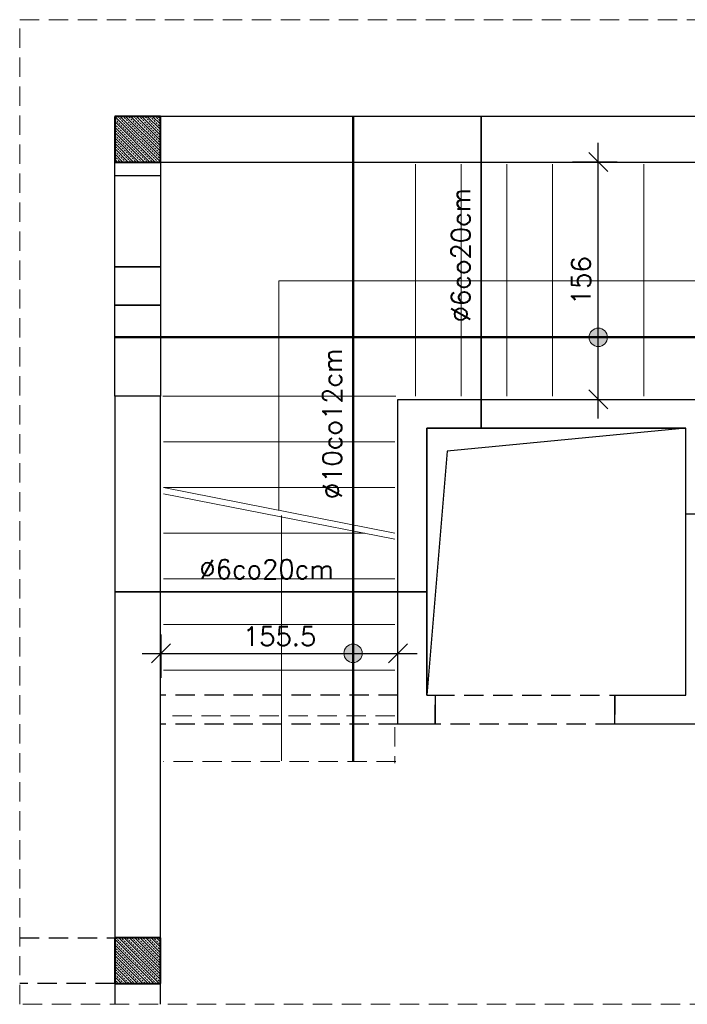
# Model space of a CAD drawing. Extents: x -19 to 9300416, y -12 to 10688993.
# Tile 44 of 106: x 4615851 to 4616289, y 5311732 to 5312379. Entities that reach past the tile are written whole.
import ezdxf

# ---------------------------------------------------------------- set-up
doc = ezdxf.new("R2010")
doc.units = 0
doc.header["$MEASUREMENT"] = 0
doc.linetypes.add('DASHED', pattern=[19.05, 12.7, -6.35])
for name, color, linetype, lineweight in [('K-BELKI', 5, 'DASHED', 30), ('K-OPISY', 252, 'Continuous', 15), ('K-SCIANY CIENKI', 163, 'Continuous', 30), ('K-SCIANY GRUBY', 195, 'Continuous', 40), ('K-STAL', 114, 'Continuous', 50), ('K-STAL CIENKI', 92, 'Continuous', 35), ('K-WIDOK', 45, 'Continuous', 20), ('K-WYMIARY', 7, 'Continuous', 15)]:
    doc.layers.add(name, color=color, linetype=linetype, lineweight=lineweight)
doc.styles.add('Simplex', font='simplex.shx')
doc.dimstyles.new('1do50', dxfattribs={"dimscale": 5, "dimtxt": 2.5, "dimasz": 2.5, "dimexe": 2.5, "dimexo": 0.5, "dimgap": 1, "dimtad": 1, "dimdec": 1, "dimrnd": 0.5, "dimzin": 12, "dimdsep": 46, "dimtxsty": 'Simplex', "dimblk": 'OBLIQUE', "dimcen": 0.5, "dimdle": 2.5, "dimclrd": 256, "dimclre": 256, "dimclrt": 256, "dimadec": 1, "dimazin": 3, "dimtfac": 1, "dimtdec": 1, "dimtix": 1, "dimtmove": 0, "dimatfit": 3, "dimfxl": 0, "dimtolj": 1, "dimtzin": 0, "dimarcsym": 0})

# ---------------------------------------------------------------- blocks, each defined once
blk = doc.blocks.new('_Oblique')
at = {"color": 0, "linetype": 'ByBlock', "lineweight": -2}
blk.add_line((-0.5, -0.5), (0.5, 0.5), dxfattribs=at)
blk = doc.blocks.new('*D1485')
at = {"layer": 'Defpoints', "color": 0, "lineweight": 0, "ltscale": 40}
for p in [(4616099.03, 5311962.52), (4615943.49, 5311943.86), (4616099.03, 5311939.39)]:
    blk.add_point(p, dxfattribs=at)
at = {"layer": 'K-WYMIARY', "lineweight": -2, "ltscale": 40}
for p, q in [((4615943.49, 5311946.36), (4615943.49, 5311975.02)), ((4616099.03, 5311941.89), (4616099.03, 5311975.02)), ((4615930.99, 5311962.52), (4616111.53, 5311962.52))]:
    blk.add_line(p, q, dxfattribs=at)
at = {"layer": 'K-WYMIARY', "lineweight": -2, "ltscale": 40, "xscale": 12.5, "yscale": 12.5, "zscale": 12.5, "rotation": 180}
blk.add_blockref('_Oblique', (4615943.49, 5311962.52), dxfattribs=at)
at = {"layer": 'K-WYMIARY', "lineweight": -2, "ltscale": 40, "xscale": 12.5, "yscale": 12.5, "zscale": 12.5}
blk.add_blockref('_Oblique', (4616099.03, 5311962.52), dxfattribs=at)
at = {"layer": 'K-WYMIARY', "lineweight": 0, "ltscale": 40, "insert": (4616021.26, 5311973.77), "char_height": 12.5, "attachment_point": 5, "style": 'Simplex'}
blk.add_mtext('\\A1;155.5', dxfattribs=at)
blk = doc.blocks.new('*D1486')
at = {"layer": 'Defpoints', "color": 0, "lineweight": 0, "ltscale": 40}
for p in [(4616211.2, 5312285.48), (4616230.56, 5312285.48), (4616211.18, 5312129.45)]:
    blk.add_point(p, dxfattribs=at)
at = {"layer": 'K-WYMIARY', "lineweight": -2, "ltscale": 40}
for p, q in [((4616230.56, 5312116.95), (4616230.56, 5312297.98)), ((4616213.7, 5312285.48), (4616243.06, 5312285.48)), ((4616213.68, 5312129.45), (4616243.06, 5312129.45))]:
    blk.add_line(p, q, dxfattribs=at)
at = {"layer": 'K-WYMIARY', "lineweight": -2, "ltscale": 40, "xscale": 12.5, "yscale": 12.5, "zscale": 12.5}
for p, rotation in [((4616230.56, 5312285.48), 90), ((4616230.56, 5312129.45), 270)]:
    blk.add_blockref('_Oblique', p, dxfattribs=dict(at, rotation=rotation))
at = {"layer": 'K-WYMIARY', "lineweight": 0, "ltscale": 40, "insert": (4616219.31, 5312207.47), "char_height": 12.5, "attachment_point": 5, "rotation": 90, "style": 'Simplex'}
blk.add_mtext('\\A1;156', dxfattribs=at)

msp = doc.modelspace()

# ---------------------------------------------------------------- hatches: boundary and pattern name
at = {"layer": 'K-OPISY'}
h = msp.add_hatch(color=256, dxfattribs=at)
edge = h.paths.add_edge_path()
edge.add_arc((4616230.56, 5312170.23), 6.06, 0, 360)
h = msp.add_hatch(color=256, dxfattribs=at)
edge = h.paths.add_edge_path()
edge.add_arc((4616069.56, 5311962.52), 6.06, 0, 360)

# ---------------------------------------------------------------- linework, layer by layer
at = {"layer": 'K-BELKI'}
for p, q in [((4616099.03, 5311934.94), (4615943.03, 5311934.94)), ((4616099.03, 5311915.98), (4615943.03, 5311915.98))]:
    msp.add_line(p, q, dxfattribs=at)
at = {"layer": 'K-BELKI', "color": 0, "lineweight": 15}
for p, q in [((4616097.03, 5311921.45), (4615945.06, 5311921.45)), ((4616097.03, 5311913.98), (4616097.03, 5311890.45)), ((4616097.56, 5311891.45), (4615945.06, 5311891.45))]:
    msp.add_line(p, q, dxfattribs=at)
at = {"layer": 'K-BELKI', "color": 5, "ltscale": 40}
for points in [[(4615913.03, 5312285.45), (4615943.03, 5312285.45), (4615943.03, 5312216.45), (4615913.03, 5312216.45)], [(4615913.03, 5312191.45), (4615943.03, 5312191.45), (4615943.03, 5312131.45), (4615913.03, 5312131.45)]]:
    msp.add_lwpolyline(points, close=True, dxfattribs=at)
at = {"layer": 'K-BELKI'}
msp.add_lwpolyline([(4616123.53, 5311934.98), (4616241.53, 5311934.98), (4616241.53, 5311915.98), (4616123.53, 5311915.98)], close=True, dxfattribs=at)
msp.add_lwpolyline([(4615850.61, 5311775.45), (4615913.03, 5311775.45), (4615913.03, 5311745.45), (4615850.61, 5311745.45)], dxfattribs=at)
at = {"layer": 'K-OPISY'}
for centre in [(4616230.56, 5312170.23), (4616069.56, 5311962.52)]:
    msp.add_circle(centre, 6.06, dxfattribs=at)
at = {"layer": 'K-SCIANY CIENKI'}
for p, q in [((4616331.53, 5312315.45), (4615943.03, 5312315.45)), ((4615943.03, 5312315.45), (4615943.03, 5312285.45)), ((4615913.03, 5312276.45), (4615913.03, 5312285.45)), ((4615913.03, 5312285.45), (4615943.03, 5312285.45)), ((4615943.03, 5312285.45), (4616331.53, 5312285.45)), ((4615943.03, 5312285.45), (4615943.03, 5312276.45)), ((4615943.03, 5312276.45), (4615913.03, 5312276.45)), ((4615913.03, 5312191.45), (4615913.03, 5312216.45)), ((4615913.03, 5312216.45), (4615943.03, 5312216.45)), ((4615943.03, 5312216.45), (4615943.03, 5312191.45)), ((4615943.03, 5312191.45), (4615913.03, 5312191.45)), ((4615943.03, 5312131.45), (4615913.03, 5312131.45)), ((4615913.03, 5312131.45), (4615913.03, 5311775.45)), ((4615943.03, 5311775.45), (4615943.03, 5312131.45)), ((4616099.03, 5311915.98), (4616099.03, 5312129.45)), ((4616099.03, 5312129.45), (4616307.03, 5312129.45)), ((4616288.03, 5312110.45), (4616118.03, 5312110.45)), ((4616118.03, 5312110.45), (4616118.03, 5311934.94)), ((4616288.03, 5311934.98), (4616288.03, 5312110.45)), ((4616118.03, 5311934.94), (4616123.53, 5311934.94)), ((4616123.53, 5311934.98), (4616123.53, 5311915.98)), ((4616241.53, 5311915.98), (4616241.53, 5311934.98)), ((4616241.53, 5311934.98), (4616288.03, 5311934.98)), ((4616123.53, 5311915.98), (4616099.03, 5311915.98)), ((4616307.03, 5311915.98), (4616241.53, 5311915.98)), ((4615913.03, 5311775.45), (4615943.03, 5311775.45)), ((4615943.03, 5311745.45), (4615913.03, 5311745.45)), ((4615913.03, 5311745.45), (4615913.03, 5311731.86)), ((4615943.03, 5311731.86), (4615943.03, 5311745.45))]:
    msp.add_line(p, q, dxfattribs=at)
msp.add_lwpolyline([(4616118.03, 5311934.94), (4616118.03, 5312110.45), (4616288.03, 5312110.45), (4616131.43, 5312095.34), (4616118.03, 5311934.94)], dxfattribs=at)
at = {"layer": 'K-SCIANY GRUBY'}
for p, q in [((4615943.03, 5312315.45), (4615913.03, 5312315.45)), ((4615913.03, 5312315.45), (4615913.03, 5312285.45)), ((4615943.03, 5312285.45), (4615943.03, 5312315.45)), ((4615913.03, 5312285.45), (4615943.03, 5312285.45)), ((4615943.03, 5311775.45), (4615913.03, 5311775.45)), ((4615913.03, 5311775.45), (4615913.03, 5311745.45)), ((4615943.03, 5311745.45), (4615943.03, 5311775.45)), ((4615913.03, 5311745.45), (4615943.03, 5311745.45))]:
    msp.add_line(p, q, dxfattribs=at)
at = {"layer": 'K-STAL'}
for points in [[(4616069.56, 5311891.45), (4616069.56, 5312315.45)], [(4615913.03, 5312170.23), (4616482.03, 5312170.23)]]:
    msp.add_lwpolyline(points, dxfattribs=at)
at = {"layer": 'K-STAL CIENKI', "color": 2}
for points in [[(4616153.7, 5312315.45), (4616153.7, 5312110.45)], [(4616288.03, 5312054.2), (4616481.99, 5312054.08)], [(4615913.03, 5312002.85), (4616118.03, 5312002.85)]]:
    msp.add_lwpolyline(points, dxfattribs=at)
at = {"layer": 'K-WIDOK', "linetype": 'Continuous', "lineweight": 0}
for p, q in [((4615913.04, 5312313.73), (4615913.93, 5312312.84)), ((4615913.08, 5312315.45), (4615943.03, 5312285.51)), ((4615914.85, 5312315.45), (4615915.69, 5312314.61)), ((4615916.14, 5312314.17), (4615917.02, 5312313.28)), ((4615916.62, 5312315.45), (4615943.03, 5312289.05)), ((4615917.46, 5312312.84), (4615918.35, 5312311.96)), ((4615918.39, 5312315.45), (4615918.79, 5312315.05)), ((4615919.23, 5312314.61), (4615920.11, 5312313.73)), ((4615920.15, 5312315.45), (4615943.03, 5312292.58)), ((4615920.56, 5312313.28), (4615921.44, 5312312.4)), ((4615922.32, 5312315.05), (4615923.21, 5312314.17)), ((4615923.65, 5312313.73), (4615924.53, 5312312.84)), ((4615923.69, 5312315.45), (4615943.03, 5312296.12)), ((4615925.46, 5312315.45), (4615926.3, 5312314.61)), ((4615926.74, 5312314.17), (4615927.63, 5312313.28)), ((4615927.23, 5312315.45), (4615943.03, 5312299.65)), ((4615928.07, 5312312.84), (4615928.95, 5312311.96)), ((4615928.99, 5312315.45), (4615929.39, 5312315.05)), ((4615929.84, 5312314.61), (4615930.72, 5312313.73)), ((4615930.76, 5312315.45), (4615943.03, 5312303.19)), ((4615931.16, 5312313.28), (4615932.05, 5312312.4)), ((4615932.93, 5312315.05), (4615933.81, 5312314.17)), ((4615934.26, 5312313.73), (4615935.14, 5312312.84)), ((4615934.3, 5312315.45), (4615943.03, 5312306.72)), ((4615936.06, 5312315.45), (4615936.91, 5312314.61)), ((4615937.35, 5312314.17), (4615938.23, 5312313.28)), ((4615937.83, 5312315.45), (4615943.03, 5312310.26)), ((4615938.68, 5312312.84), (4615939.56, 5312311.96)), ((4615939.6, 5312315.45), (4615940, 5312315.05)), ((4615940.44, 5312314.61), (4615941.33, 5312313.73)), ((4615941.37, 5312315.45), (4615943.03, 5312313.8)), ((4615941.77, 5312313.28), (4615942.65, 5312312.4)), ((4615913.03, 5312311.98), (4615939.55, 5312285.45)), ((4615913.03, 5312310.21), (4615913.48, 5312309.75)), ((4615913.03, 5312308.44), (4615936.01, 5312285.45)), ((4615913.03, 5312306.67), (4615913.04, 5312306.66)), ((4615913.48, 5312306.21), (4615914.37, 5312305.33)), ((4615913.93, 5312309.31), (4615914.81, 5312308.42)), ((4615914.37, 5312312.4), (4615915.25, 5312311.52)), ((4615915.25, 5312307.98), (4615916.14, 5312307.1)), ((4615915.69, 5312311.07), (4615916.58, 5312310.19)), ((4615916.58, 5312306.66), (4615917.46, 5312305.77)), ((4615917.02, 5312309.75), (4615917.9, 5312308.86)), ((4615918.35, 5312308.42), (4615919.23, 5312307.54)), ((4615918.79, 5312311.52), (4615919.67, 5312310.63)), ((4615919.67, 5312307.1), (4615920.56, 5312306.21)), ((4615920.11, 5312310.19), (4615921, 5312309.31)), ((4615921.44, 5312308.86), (4615922.32, 5312307.98)), ((4615921.88, 5312311.96), (4615922.77, 5312311.07)), ((4615922.77, 5312307.54), (4615923.65, 5312306.66)), ((4615923.21, 5312310.63), (4615924.09, 5312309.75)), ((4615924.09, 5312306.21), (4615924.98, 5312305.33)), ((4615924.53, 5312309.31), (4615925.42, 5312308.42)), ((4615924.98, 5312312.4), (4615925.86, 5312311.52)), ((4615925.86, 5312307.98), (4615926.74, 5312307.1)), ((4615926.3, 5312311.07), (4615927.18, 5312310.19)), ((4615927.18, 5312306.66), (4615928.07, 5312305.77)), ((4615927.63, 5312309.75), (4615928.51, 5312308.86)), ((4615928.95, 5312308.42), (4615929.84, 5312307.54)), ((4615929.39, 5312311.52), (4615930.28, 5312310.63)), ((4615930.28, 5312307.1), (4615931.16, 5312306.21)), ((4615930.72, 5312310.19), (4615931.6, 5312309.31)), ((4615932.05, 5312308.86), (4615932.93, 5312307.98)), ((4615932.49, 5312311.96), (4615933.37, 5312311.07)), ((4615933.37, 5312307.54), (4615934.26, 5312306.66)), ((4615933.81, 5312310.63), (4615934.7, 5312309.75)), ((4615934.7, 5312306.21), (4615935.58, 5312305.33)), ((4615935.14, 5312309.31), (4615936.02, 5312308.42)), ((4615935.58, 5312312.4), (4615936.47, 5312311.52)), ((4615936.47, 5312307.98), (4615937.35, 5312307.1)), ((4615936.91, 5312311.07), (4615937.79, 5312310.19)), ((4615937.79, 5312306.66), (4615938.68, 5312305.77)), ((4615938.23, 5312309.75), (4615939.12, 5312308.86)), ((4615939.56, 5312308.42), (4615940.44, 5312307.54)), ((4615940, 5312311.52), (4615940.88, 5312310.63)), ((4615940.88, 5312307.1), (4615941.77, 5312306.21)), ((4615941.33, 5312310.19), (4615942.21, 5312309.31)), ((4615942.65, 5312308.86), (4615943.03, 5312308.49)), ((4615913.03, 5312304.9), (4615932.48, 5312285.45)), ((4615913.03, 5312301.37), (4615928.94, 5312285.45)), ((4615913.03, 5312299.6), (4615913.48, 5312299.14)), ((4615913.04, 5312303.12), (4615913.93, 5312302.24)), ((4615914.37, 5312301.79), (4615915.25, 5312300.91)), ((4615914.81, 5312304.89), (4615915.69, 5312304)), ((4615915.69, 5312300.47), (4615916.58, 5312299.58)), ((4615916.14, 5312303.56), (4615917.02, 5312302.68)), ((4615917.46, 5312302.24), (4615918.35, 5312301.35)), ((4615917.9, 5312305.33), (4615918.79, 5312304.45)), ((4615918.79, 5312300.91), (4615919.67, 5312300.03)), ((4615919.23, 5312304), (4615920.11, 5312303.12)), ((4615920.11, 5312299.58), (4615921, 5312298.7)), ((4615920.56, 5312302.68), (4615921.44, 5312301.79)), ((4615921, 5312305.77), (4615921.88, 5312304.89)), ((4615921.88, 5312301.35), (4615922.77, 5312300.47)), ((4615922.32, 5312304.45), (4615923.21, 5312303.56)), ((4615923.21, 5312300.03), (4615924.09, 5312299.14)), ((4615923.65, 5312303.12), (4615924.53, 5312302.24)), ((4615924.98, 5312301.79), (4615925.86, 5312300.91)), ((4615925.42, 5312304.89), (4615926.3, 5312304)), ((4615926.3, 5312300.47), (4615927.18, 5312299.58)), ((4615926.74, 5312303.56), (4615927.63, 5312302.68)), ((4615928.07, 5312302.24), (4615928.95, 5312301.35)), ((4615928.51, 5312305.33), (4615929.39, 5312304.45)), ((4615929.39, 5312300.91), (4615930.28, 5312300.03)), ((4615929.84, 5312304), (4615930.72, 5312303.12)), ((4615930.72, 5312299.58), (4615931.6, 5312298.7)), ((4615931.16, 5312302.68), (4615932.05, 5312301.79)), ((4615931.6, 5312305.77), (4615932.49, 5312304.89)), ((4615932.49, 5312301.35), (4615933.37, 5312300.47)), ((4615932.93, 5312304.45), (4615933.81, 5312303.56)), ((4615933.81, 5312300.03), (4615934.7, 5312299.14)), ((4615934.26, 5312303.12), (4615935.14, 5312302.24)), ((4615935.58, 5312301.79), (4615936.47, 5312300.91)), ((4615936.02, 5312304.89), (4615936.91, 5312304)), ((4615936.91, 5312300.47), (4615937.79, 5312299.58)), ((4615937.35, 5312303.56), (4615938.23, 5312302.68)), ((4615938.68, 5312302.24), (4615939.56, 5312301.35)), ((4615939.12, 5312305.33), (4615940, 5312304.45)), ((4615940, 5312300.91), (4615940.88, 5312300.03)), ((4615940.44, 5312304), (4615941.33, 5312303.12)), ((4615941.33, 5312299.58), (4615942.21, 5312298.7)), ((4615941.77, 5312302.68), (4615942.65, 5312301.79)), ((4615942.21, 5312305.77), (4615943.03, 5312304.96)), ((4615913.03, 5312297.83), (4615925.41, 5312285.45)), ((4615913.03, 5312296.07), (4615913.04, 5312296.05)), ((4615913.03, 5312294.3), (4615921.87, 5312285.45)), ((4615913.48, 5312295.61), (4615914.37, 5312294.72)), ((4615913.93, 5312298.7), (4615914.81, 5312297.82)), ((4615914.81, 5312294.28), (4615915.69, 5312293.4)), ((4615915.25, 5312297.37), (4615916.14, 5312296.49)), ((4615916.58, 5312296.05), (4615917.46, 5312295.16)), ((4615917.02, 5312299.14), (4615917.9, 5312298.26)), ((4615917.9, 5312294.72), (4615918.79, 5312293.84)), ((4615918.35, 5312297.82), (4615919.23, 5312296.93)), ((4615919.23, 5312293.4), (4615920.11, 5312292.51)), ((4615919.67, 5312296.49), (4615920.56, 5312295.61)), ((4615921, 5312295.16), (4615921.88, 5312294.28)), ((4615921.44, 5312298.26), (4615922.32, 5312297.37)), ((4615922.32, 5312293.84), (4615923.21, 5312292.95)), ((4615922.77, 5312296.93), (4615923.65, 5312296.05)), ((4615924.09, 5312295.61), (4615924.98, 5312294.72)), ((4615924.53, 5312298.7), (4615925.42, 5312297.82)), ((4615925.42, 5312294.28), (4615926.3, 5312293.4)), ((4615925.86, 5312297.37), (4615926.74, 5312296.49)), ((4615927.18, 5312296.05), (4615928.07, 5312295.16)), ((4615927.63, 5312299.14), (4615928.51, 5312298.26)), ((4615928.51, 5312294.72), (4615929.39, 5312293.84)), ((4615928.95, 5312297.82), (4615929.84, 5312296.93)), ((4615929.84, 5312293.4), (4615930.72, 5312292.51)), ((4615930.28, 5312296.49), (4615931.16, 5312295.61)), ((4615931.6, 5312295.16), (4615932.49, 5312294.28)), ((4615932.05, 5312298.26), (4615932.93, 5312297.37)), ((4615932.93, 5312293.84), (4615933.81, 5312292.95)), ((4615933.37, 5312296.93), (4615934.26, 5312296.05)), ((4615934.7, 5312295.61), (4615935.58, 5312294.72)), ((4615935.14, 5312298.7), (4615936.02, 5312297.82)), ((4615936.02, 5312294.28), (4615936.91, 5312293.4)), ((4615936.47, 5312297.37), (4615937.35, 5312296.49)), ((4615937.79, 5312296.05), (4615938.68, 5312295.16)), ((4615938.23, 5312299.14), (4615939.12, 5312298.26)), ((4615939.12, 5312294.72), (4615940, 5312293.84)), ((4615939.56, 5312297.82), (4615940.44, 5312296.93)), ((4615940.44, 5312293.4), (4615941.33, 5312292.51)), ((4615940.88, 5312296.49), (4615941.77, 5312295.61)), ((4615942.21, 5312295.16), (4615943.03, 5312294.35)), ((4615942.65, 5312298.26), (4615943.03, 5312297.89)), ((4615913.03, 5312290.76), (4615918.33, 5312285.45)), ((4615913.03, 5312288.99), (4615913.48, 5312288.54)), ((4615913.03, 5312287.23), (4615914.8, 5312285.45)), ((4615913.04, 5312292.51), (4615913.93, 5312291.63)), ((4615913.93, 5312288.09), (4615914.81, 5312287.21)), ((4615914.37, 5312291.19), (4615915.25, 5312290.3)), ((4615915.25, 5312286.77), (4615916.14, 5312285.88)), ((4615915.69, 5312289.86), (4615916.58, 5312288.98)), ((4615916.14, 5312292.95), (4615917.02, 5312292.07)), ((4615917.02, 5312288.54), (4615917.9, 5312287.65)), ((4615917.46, 5312291.63), (4615918.35, 5312290.75)), ((4615918.35, 5312287.21), (4615919.23, 5312286.33)), ((4615918.79, 5312290.3), (4615919.67, 5312289.42)), ((4615920.11, 5312288.98), (4615921, 5312288.09)), ((4615920.56, 5312292.07), (4615921.44, 5312291.19)), ((4615921.44, 5312287.65), (4615922.32, 5312286.77)), ((4615921.88, 5312290.75), (4615922.77, 5312289.86)), ((4615923.21, 5312289.42), (4615924.09, 5312288.54)), ((4615923.65, 5312292.51), (4615924.53, 5312291.63)), ((4615924.53, 5312288.09), (4615925.42, 5312287.21)), ((4615924.98, 5312291.19), (4615925.86, 5312290.3)), ((4615925.86, 5312286.77), (4615926.74, 5312285.88)), ((4615926.3, 5312289.86), (4615927.18, 5312288.98)), ((4615926.74, 5312292.95), (4615927.63, 5312292.07)), ((4615927.63, 5312288.54), (4615928.51, 5312287.65)), ((4615928.07, 5312291.63), (4615928.95, 5312290.75)), ((4615928.95, 5312287.21), (4615929.84, 5312286.33)), ((4615929.39, 5312290.3), (4615930.28, 5312289.42)), ((4615930.72, 5312288.98), (4615931.6, 5312288.09)), ((4615931.16, 5312292.07), (4615932.05, 5312291.19)), ((4615932.05, 5312287.65), (4615932.93, 5312286.77)), ((4615932.49, 5312290.75), (4615933.37, 5312289.86)), ((4615933.81, 5312289.42), (4615934.7, 5312288.54)), ((4615934.26, 5312292.51), (4615935.14, 5312291.63)), ((4615935.14, 5312288.09), (4615936.02, 5312287.21)), ((4615935.58, 5312291.19), (4615936.47, 5312290.3)), ((4615936.47, 5312286.77), (4615937.35, 5312285.88)), ((4615936.91, 5312289.86), (4615937.79, 5312288.98)), ((4615937.35, 5312292.95), (4615938.23, 5312292.07)), ((4615938.23, 5312288.54), (4615939.12, 5312287.65)), ((4615938.68, 5312291.63), (4615939.56, 5312290.75)), ((4615939.56, 5312287.21), (4615940.44, 5312286.33)), ((4615940, 5312290.3), (4615940.88, 5312289.42)), ((4615941.33, 5312288.98), (4615942.21, 5312288.09)), ((4615941.77, 5312292.07), (4615942.65, 5312291.19)), ((4615942.65, 5312287.65), (4615943.03, 5312287.28)), ((4615913.03, 5312285.46), (4615913.03, 5312285.45)), ((4615919.67, 5312285.88), (4615920.1, 5312285.45)), ((4615922.77, 5312286.33), (4615923.64, 5312285.45)), ((4615930.28, 5312285.88), (4615930.71, 5312285.45)), ((4615933.37, 5312286.33), (4615934.24, 5312285.45)), ((4615940.88, 5312285.88), (4615941.32, 5312285.45)), ((4615913.91, 5311775.45), (4615914.37, 5311775)), ((4615915.68, 5311775.45), (4615943.03, 5311748.11)), ((4615917.45, 5311775.45), (4615917.46, 5311775.44)), ((4615919.22, 5311775.45), (4615943.03, 5311751.65)), ((4615921, 5311775.44), (4615921.88, 5311774.56)), ((4615922.75, 5311775.45), (4615943.03, 5311755.18)), ((4615924.52, 5311775.45), (4615924.98, 5311775)), ((4615926.29, 5311775.45), (4615943.03, 5311758.72)), ((4615928.06, 5311775.45), (4615928.07, 5311775.44)), ((4615929.82, 5311775.45), (4615943.03, 5311762.25)), ((4615931.6, 5311775.44), (4615932.49, 5311774.56)), ((4615933.36, 5311775.45), (4615943.03, 5311765.79)), ((4615935.13, 5311775.45), (4615935.58, 5311775)), ((4615936.9, 5311775.45), (4615943.03, 5311769.32)), ((4615938.66, 5311775.45), (4615938.68, 5311775.44)), ((4615940.43, 5311775.45), (4615943.03, 5311772.86)), ((4615942.21, 5311775.44), (4615943.03, 5311774.63)), ((4615913.03, 5311774.57), (4615942.15, 5311745.45)), ((4615913.03, 5311771.04), (4615938.61, 5311745.45)), ((4615913.03, 5311769.27), (4615913.48, 5311768.81)), ((4615913.04, 5311772.79), (4615913.93, 5311771.91)), ((4615914.37, 5311771.46), (4615915.25, 5311770.58)), ((4615914.81, 5311774.56), (4615915.69, 5311773.67)), ((4615915.69, 5311770.14), (4615916.58, 5311769.25)), ((4615916.14, 5311773.23), (4615917.02, 5311772.35)), ((4615917.46, 5311771.91), (4615918.35, 5311771.02)), ((4615917.9, 5311775), (4615918.79, 5311774.12)), ((4615918.79, 5311770.58), (4615919.67, 5311769.7)), ((4615919.23, 5311773.67), (4615920.11, 5311772.79)), ((4615920.11, 5311769.25), (4615921, 5311768.37)), ((4615920.56, 5311772.35), (4615921.44, 5311771.46)), ((4615921.88, 5311771.02), (4615922.77, 5311770.14)), ((4615922.32, 5311774.12), (4615923.21, 5311773.23)), ((4615923.21, 5311769.7), (4615924.09, 5311768.81)), ((4615923.65, 5311772.79), (4615924.53, 5311771.91)), ((4615924.98, 5311771.46), (4615925.86, 5311770.58)), ((4615925.42, 5311774.56), (4615926.3, 5311773.67)), ((4615926.3, 5311770.14), (4615927.18, 5311769.25)), ((4615926.74, 5311773.23), (4615927.63, 5311772.35)), ((4615928.07, 5311771.91), (4615928.95, 5311771.02)), ((4615928.51, 5311775), (4615929.39, 5311774.12)), ((4615929.39, 5311770.58), (4615930.28, 5311769.7)), ((4615929.84, 5311773.67), (4615930.72, 5311772.79)), ((4615930.72, 5311769.25), (4615931.6, 5311768.37)), ((4615931.16, 5311772.35), (4615932.05, 5311771.46)), ((4615932.49, 5311771.02), (4615933.37, 5311770.14)), ((4615932.93, 5311774.12), (4615933.81, 5311773.23)), ((4615933.81, 5311769.7), (4615934.7, 5311768.81)), ((4615934.26, 5311772.79), (4615935.14, 5311771.91)), ((4615935.58, 5311771.46), (4615936.47, 5311770.58)), ((4615936.02, 5311774.56), (4615936.91, 5311773.67)), ((4615936.91, 5311770.14), (4615937.79, 5311769.25)), ((4615937.35, 5311773.23), (4615938.23, 5311772.35)), ((4615938.68, 5311771.91), (4615939.56, 5311771.02)), ((4615939.12, 5311775), (4615940, 5311774.12)), ((4615940, 5311770.58), (4615940.88, 5311769.7)), ((4615940.44, 5311773.67), (4615941.33, 5311772.79)), ((4615941.33, 5311769.25), (4615942.21, 5311768.37)), ((4615941.77, 5311772.35), (4615942.65, 5311771.46)), ((4615913.03, 5311767.5), (4615935.08, 5311745.45)), ((4615913.03, 5311765.74), (4615913.04, 5311765.72)), ((4615913.03, 5311763.97), (4615931.54, 5311745.45)), ((4615913.48, 5311765.28), (4615914.37, 5311764.39)), ((4615913.93, 5311768.37), (4615914.81, 5311767.49)), ((4615914.81, 5311763.95), (4615915.69, 5311763.07)), ((4615915.25, 5311767.04), (4615916.14, 5311766.16)), ((4615916.14, 5311762.62), (4615917.02, 5311761.74)), ((4615916.58, 5311765.72), (4615917.46, 5311764.83)), ((4615917.02, 5311768.81), (4615917.9, 5311767.93)), ((4615917.9, 5311764.39), (4615918.79, 5311763.51)), ((4615918.35, 5311767.49), (4615919.23, 5311766.6)), ((4615919.23, 5311763.07), (4615920.11, 5311762.18)), ((4615919.67, 5311766.16), (4615920.56, 5311765.28)), ((4615921, 5311764.83), (4615921.88, 5311763.95)), ((4615921.44, 5311767.93), (4615922.32, 5311767.04)), ((4615922.32, 5311763.51), (4615923.21, 5311762.62)), ((4615922.77, 5311766.6), (4615923.65, 5311765.72)), ((4615924.09, 5311765.28), (4615924.98, 5311764.39)), ((4615924.53, 5311768.37), (4615925.42, 5311767.49)), ((4615925.42, 5311763.95), (4615926.3, 5311763.07)), ((4615925.86, 5311767.04), (4615926.74, 5311766.16)), ((4615926.74, 5311762.62), (4615927.63, 5311761.74)), ((4615927.18, 5311765.72), (4615928.07, 5311764.83)), ((4615927.63, 5311768.81), (4615928.51, 5311767.93)), ((4615928.51, 5311764.39), (4615929.39, 5311763.51)), ((4615928.95, 5311767.49), (4615929.84, 5311766.6)), ((4615929.84, 5311763.07), (4615930.72, 5311762.18)), ((4615930.28, 5311766.16), (4615931.16, 5311765.28)), ((4615931.6, 5311764.83), (4615932.49, 5311763.95)), ((4615932.05, 5311767.93), (4615932.93, 5311767.04)), ((4615932.93, 5311763.51), (4615933.81, 5311762.62)), ((4615933.37, 5311766.6), (4615934.26, 5311765.72)), ((4615934.7, 5311765.28), (4615935.58, 5311764.39)), ((4615935.14, 5311768.37), (4615936.02, 5311767.49)), ((4615936.02, 5311763.95), (4615936.91, 5311763.07)), ((4615936.47, 5311767.04), (4615937.35, 5311766.16)), ((4615937.35, 5311762.62), (4615938.23, 5311761.74)), ((4615937.79, 5311765.72), (4615938.68, 5311764.83)), ((4615938.23, 5311768.81), (4615939.12, 5311767.93)), ((4615939.12, 5311764.39), (4615940, 5311763.51)), ((4615939.56, 5311767.49), (4615940.44, 5311766.6)), ((4615940.44, 5311763.07), (4615941.33, 5311762.18)), ((4615940.88, 5311766.16), (4615941.77, 5311765.28)), ((4615942.21, 5311764.83), (4615943.03, 5311764.02)), ((4615942.65, 5311767.93), (4615943.03, 5311767.56)), ((4615913.03, 5311760.43), (4615928, 5311745.45)), ((4615913.03, 5311758.66), (4615913.48, 5311758.21)), ((4615913.03, 5311756.9), (4615924.47, 5311745.45)), ((4615913.04, 5311762.18), (4615913.93, 5311761.3)), ((4615913.93, 5311757.76), (4615914.81, 5311756.88)), ((4615914.37, 5311760.86), (4615915.25, 5311759.97)), ((4615915.25, 5311756.44), (4615916.14, 5311755.55)), ((4615915.69, 5311759.53), (4615916.58, 5311758.65)), ((4615917.02, 5311758.21), (4615917.9, 5311757.32)), ((4615917.46, 5311761.3), (4615918.35, 5311760.42)), ((4615918.35, 5311756.88), (4615919.23, 5311756)), ((4615918.79, 5311759.97), (4615919.67, 5311759.09)), ((4615920.11, 5311758.65), (4615921, 5311757.76)), ((4615920.56, 5311761.74), (4615921.44, 5311760.86)), ((4615921.44, 5311757.32), (4615922.32, 5311756.44)), ((4615921.88, 5311760.42), (4615922.77, 5311759.53)), ((4615922.77, 5311756), (4615923.65, 5311755.11)), ((4615923.21, 5311759.09), (4615924.09, 5311758.21)), ((4615923.65, 5311762.18), (4615924.53, 5311761.3)), ((4615924.53, 5311757.76), (4615925.42, 5311756.88)), ((4615924.98, 5311760.86), (4615925.86, 5311759.97)), ((4615925.86, 5311756.44), (4615926.74, 5311755.55)), ((4615926.3, 5311759.53), (4615927.18, 5311758.65)), ((4615927.63, 5311758.21), (4615928.51, 5311757.32)), ((4615928.07, 5311761.3), (4615928.95, 5311760.42)), ((4615928.95, 5311756.88), (4615929.84, 5311756)), ((4615929.39, 5311759.97), (4615930.28, 5311759.09)), ((4615930.72, 5311758.65), (4615931.6, 5311757.76)), ((4615931.16, 5311761.74), (4615932.05, 5311760.86)), ((4615932.05, 5311757.32), (4615932.93, 5311756.44)), ((4615932.49, 5311760.42), (4615933.37, 5311759.53)), ((4615933.37, 5311756), (4615934.26, 5311755.11)), ((4615933.81, 5311759.09), (4615934.7, 5311758.21)), ((4615934.26, 5311762.18), (4615935.14, 5311761.3)), ((4615935.14, 5311757.76), (4615936.02, 5311756.88)), ((4615935.58, 5311760.86), (4615936.47, 5311759.97)), ((4615936.47, 5311756.44), (4615937.35, 5311755.55)), ((4615936.91, 5311759.53), (4615937.79, 5311758.65)), ((4615938.23, 5311758.21), (4615939.12, 5311757.32)), ((4615938.68, 5311761.3), (4615939.56, 5311760.42)), ((4615939.56, 5311756.88), (4615940.44, 5311756)), ((4615940, 5311759.97), (4615940.88, 5311759.09)), ((4615941.33, 5311758.65), (4615942.21, 5311757.76)), ((4615941.77, 5311761.74), (4615942.65, 5311760.86)), ((4615942.65, 5311757.32), (4615943.03, 5311756.95)), ((4615913.03, 5311755.13), (4615913.04, 5311755.11)), ((4615913.03, 5311753.36), (4615920.93, 5311745.45)), ((4615913.03, 5311749.83), (4615917.4, 5311745.45)), ((4615913.04, 5311751.58), (4615913.93, 5311750.69)), ((4615913.48, 5311754.67), (4615914.37, 5311753.79)), ((4615914.37, 5311750.25), (4615915.25, 5311749.37)), ((4615914.81, 5311753.34), (4615915.69, 5311752.46)), ((4615916.14, 5311752.02), (4615917.02, 5311751.13)), ((4615916.58, 5311755.11), (4615917.46, 5311754.23)), ((4615917.46, 5311750.69), (4615918.35, 5311749.81)), ((4615917.9, 5311753.79), (4615918.79, 5311752.9)), ((4615919.23, 5311752.46), (4615920.11, 5311751.58)), ((4615919.67, 5311755.55), (4615920.56, 5311754.67)), ((4615920.56, 5311751.13), (4615921.44, 5311750.25)), ((4615921, 5311754.23), (4615921.88, 5311753.34)), ((4615921.88, 5311749.81), (4615922.77, 5311748.92)), ((4615922.32, 5311752.9), (4615923.21, 5311752.02)), ((4615923.65, 5311751.58), (4615924.53, 5311750.69)), ((4615924.09, 5311754.67), (4615924.98, 5311753.79)), ((4615924.98, 5311750.25), (4615925.86, 5311749.37)), ((4615925.42, 5311753.34), (4615926.3, 5311752.46)), ((4615926.74, 5311752.02), (4615927.63, 5311751.13)), ((4615927.18, 5311755.11), (4615928.07, 5311754.23)), ((4615928.07, 5311750.69), (4615928.95, 5311749.81)), ((4615928.51, 5311753.79), (4615929.39, 5311752.9)), ((4615929.84, 5311752.46), (4615930.72, 5311751.58)), ((4615930.28, 5311755.55), (4615931.16, 5311754.67)), ((4615931.16, 5311751.13), (4615932.05, 5311750.25)), ((4615931.6, 5311754.23), (4615932.49, 5311753.34)), ((4615932.49, 5311749.81), (4615933.37, 5311748.92)), ((4615932.93, 5311752.9), (4615933.81, 5311752.02)), ((4615934.26, 5311751.58), (4615935.14, 5311750.69)), ((4615934.7, 5311754.67), (4615935.58, 5311753.79)), ((4615935.58, 5311750.25), (4615936.47, 5311749.37)), ((4615936.02, 5311753.34), (4615936.91, 5311752.46)), ((4615937.35, 5311752.02), (4615938.23, 5311751.13)), ((4615937.79, 5311755.11), (4615938.68, 5311754.23)), ((4615938.68, 5311750.69), (4615939.56, 5311749.81)), ((4615939.12, 5311753.79), (4615940, 5311752.9)), ((4615940.44, 5311752.46), (4615941.33, 5311751.58)), ((4615940.88, 5311755.55), (4615941.77, 5311754.67)), ((4615941.77, 5311751.13), (4615942.65, 5311750.25)), ((4615942.21, 5311754.23), (4615943.03, 5311753.41)), ((4615913.03, 5311748.06), (4615913.48, 5311747.6)), ((4615913.03, 5311746.29), (4615913.86, 5311745.45)), ((4615913.93, 5311747.16), (4615914.81, 5311746.27)), ((4615915.25, 5311745.83), (4615915.63, 5311745.45)), ((4615915.69, 5311748.92), (4615916.58, 5311748.04)), ((4615917.02, 5311747.6), (4615917.9, 5311746.71)), ((4615918.35, 5311746.27), (4615919.17, 5311745.45)), ((4615918.79, 5311749.37), (4615919.67, 5311748.48)), ((4615920.11, 5311748.04), (4615921, 5311747.16)), ((4615921.44, 5311746.71), (4615922.32, 5311745.83)), ((4615923.21, 5311748.48), (4615924.09, 5311747.6)), ((4615924.53, 5311747.16), (4615925.42, 5311746.27)), ((4615925.86, 5311745.83), (4615926.24, 5311745.45)), ((4615926.3, 5311748.92), (4615927.18, 5311748.04)), ((4615927.63, 5311747.6), (4615928.51, 5311746.71)), ((4615928.95, 5311746.27), (4615929.77, 5311745.45)), ((4615929.39, 5311749.37), (4615930.28, 5311748.48)), ((4615930.72, 5311748.04), (4615931.6, 5311747.16)), ((4615932.05, 5311746.71), (4615932.93, 5311745.83)), ((4615933.81, 5311748.48), (4615934.7, 5311747.6)), ((4615935.14, 5311747.16), (4615936.02, 5311746.27)), ((4615936.47, 5311745.83), (4615936.84, 5311745.45)), ((4615936.91, 5311748.92), (4615937.79, 5311748.04)), ((4615938.23, 5311747.6), (4615939.12, 5311746.71)), ((4615939.56, 5311746.27), (4615940.38, 5311745.45)), ((4615940, 5311749.37), (4615940.88, 5311748.48)), ((4615941.33, 5311748.04), (4615942.21, 5311747.16)), ((4615942.65, 5311746.71), (4615943.03, 5311746.34))]:
    msp.add_line(p, q, dxfattribs=at)
at = {"layer": 'K-WYMIARY', "lineweight": 15}
for p, q in [((4616110.56, 5312131.45), (4616110.56, 5312283.95)), ((4616140.56, 5312131.45), (4616140.56, 5312283.95)), ((4616170.56, 5312131.45), (4616170.56, 5312283.95)), ((4616200.56, 5312131.45), (4616200.56, 5312283.95)), ((4616230.56, 5312131.45), (4616230.56, 5312283.95)), ((4616260.56, 5312131.45), (4616260.56, 5312283.95)), ((4616020.78, 5312131.45), (4616020.78, 5312207.45)), ((4616020.78, 5312207.45), (4616385.28, 5312207.45)), ((4616097.03, 5312131.45), (4615944.53, 5312131.45)), ((4616097.56, 5312131.45), (4615945.06, 5312131.45)), ((4616020.78, 5312056.45), (4616020.78, 5312131.45)), ((4616097.03, 5312101.45), (4615945.06, 5312101.45)), ((4616097.03, 5312071.45), (4615945.06, 5312071.45)), ((4616097.03, 5312041.56), (4615945.06, 5312071.45)), ((4616097.03, 5312037.48), (4615945.06, 5312067.37)), ((4616022.56, 5311892.22), (4616022.56, 5312053.14)), ((4616022.56, 5311922.22), (4616022.56, 5312053.14)), ((4616022.56, 5311891.95), (4616022.56, 5312052.87)), ((4616022.56, 5311921.95), (4616022.56, 5312052.87)), ((4616077.17, 5312041.45), (4615945.06, 5312041.45)), ((4616097.03, 5312011.45), (4615945.06, 5312011.45)), ((4616097.03, 5311981.45), (4615945.06, 5311981.45)), ((4616097.03, 5311951.45), (4615945.06, 5311951.45))]:
    msp.add_line(p, q, dxfattribs=at).dxf.unprotected_set("ltscale", 0)
at = {"layer": 'K-WYMIARY', "linetype": 'DASHED', "lineweight": 0}
msp.add_lwpolyline([(4615850.61, 5312378.98), (4616570.19, 5312378.98), (4616570.19, 5311731.86), (4615850.61, 5311731.86)], close=True, dxfattribs=at)

# ---------------------------------------------------------------- texts
at = {"layer": 'K-OPISY', "char_height": 12.5, "attachment_point": 9, "rotation": 90, "style": 'Simplex'}
for s, insert in [('{\\C7;%%C6co20cm}', (4616146.54, 5312268.52)), ('{\\C7;%%C10co12cm}', (4616062.11, 5312162.98))]:
    msp.add_mtext(s, dxfattribs=dict(at, insert=insert))
at = {"layer": 'K-OPISY', "insert": (4616056.93, 5312011.59), "char_height": 12.5, "attachment_point": 9, "style": 'Simplex'}
msp.add_mtext('{\\C7;%%C6co20cm}', dxfattribs=at)

# ---------------------------------------------------------------- dimensions: what is measured, and where the dimension line sits
at = {"layer": 'K-WYMIARY', "lineweight": 0, "ltscale": 40}
dim = msp.add_linear_dim(base=(4616230.56, 5312285.48), p1=(4616211.18, 5312129.45), p2=(4616211.2, 5312285.48), angle=90, dimstyle='1do50', override={"dimfxl": 75}, dxfattribs=at)
dim.commit()
dim.dimension.update_dxf_attribs({"geometry": '*D1486', "text_midpoint": (4616219.31, 5312207.47)})
dim = msp.add_linear_dim(base=(4616099.03, 5311962.52), p1=(4615943.49, 5311943.86), p2=(4616099.03, 5311939.39), dimstyle='1do50', override={"dimfxl": 75}, dxfattribs=at)
dim.commit()
dim.dimension.update_dxf_attribs({"geometry": '*D1485', "text_midpoint": (4616021.26, 5311973.77)})

doc.saveas('drawing.dxf')
